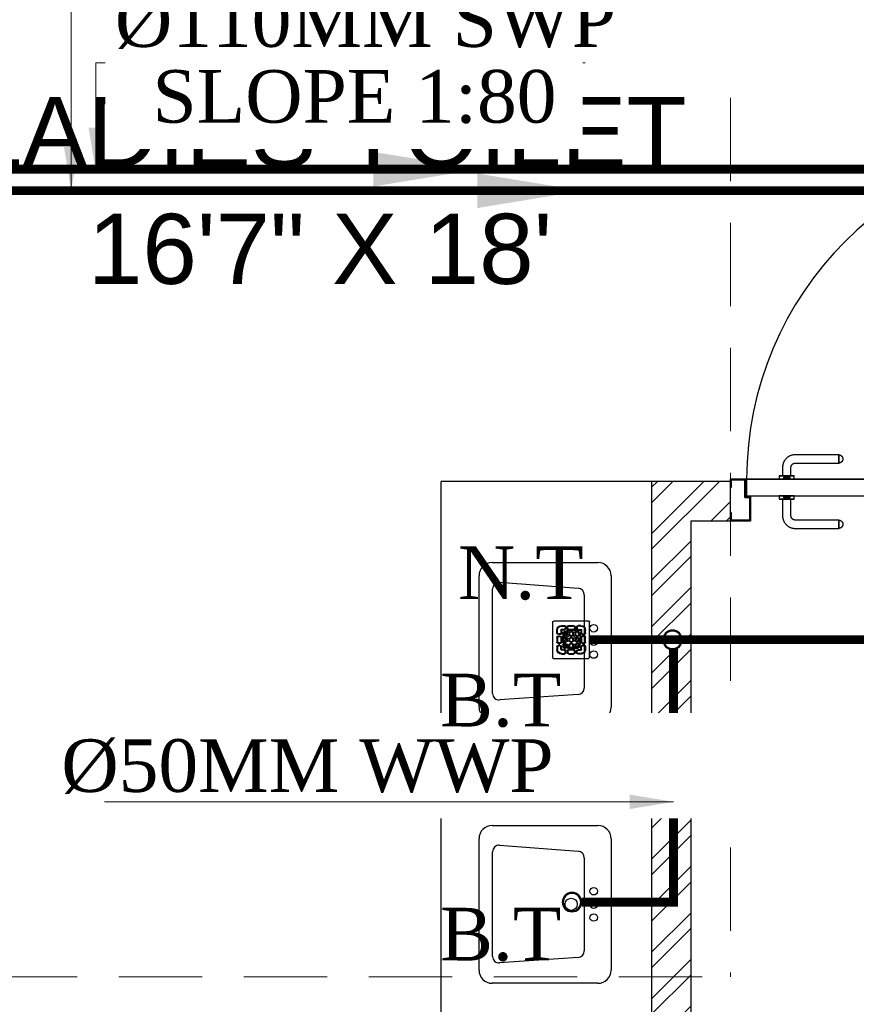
# Model space of a CAD drawing. Header units: inches. Extents: x 113025 to 158499, y 12149 to 30915.
# Tile 114 of 167: x 123825 to 123920, y 29335 to 29447. Entities that reach past the tile are written whole.
import ezdxf

# ---------------------------------------------------------------- set-up
doc = ezdxf.new("R2010")
doc.units = ezdxf.units.IN
doc.header["$MEASUREMENT"] = 0
doc.linetypes.add('HIDDEN', pattern=[0.375, 0.25, -0.125])
doc.layers.add('PD_025_TEXT', color=61, linetype='Continuous')
doc.layers.add('PD_BASE', color=8, linetype='Continuous', transparency=0.5)
for name, color, linetype, lineweight in [('PD_COLUMN', 2, 'Continuous', 60), ('PD_DOOR', 42, 'Continuous', 25), ('PD_HATCH', 45, 'Continuous', 9), ('PP- 50DIA Soil Waste Sewer pipe', 54, 'Continuous', 25), ('PP- 75DIA Soil Waste Sewer pipe', 90, 'Continuous', 9), ('PP-Soil Pipe', 1, 'Continuous', 25), ('PP-SPRINKLER PIPE', 1, 'Continuous', 0), ('PP-TEXT', 7, 'Continuous', 40), ('PP-WWP', 3, 'Continuous', 25)]:
    doc.layers.add(name, color=color, linetype=linetype, lineweight=lineweight)
doc.styles.add('Arial', font='GOTHIC.TTF')
doc.styles.get("Standard").update_dxf_attribs({"font": 'arial.ttf', "height": 6})
doc.styles.add('style1', font='arial.ttf', dxfattribs={"height": 500})
doc.styles.add('TIMES NEW ROMAN', font='times.ttf')
doc.dimstyles.new('ISO-10', dxfattribs={"dimtxt": 6, "dimasz": 0.5, "dimexe": 1.25, "dimexo": 0.625, "dimtad": 1, "dimtoh": 1, "dimdec": 1, "dimlunit": 4, "dimtxsty": 'Standard', "dimblk": 'ARCHTICK', "dimcen": 2.5, "dimclrt": 3, "dimadec": 0, "dimazin": 0, "dimtfac": 1, "dimtdec": 1, "dimtmove": 1, "dimatfit": 3, "dimfxl": 1, "dimarcsym": 0})
doc.dimstyles.new('PP-DIM', dxfattribs={"dimtxt": 4, "dimasz": 1, "dimexe": 1, "dimexo": 1, "dimgap": 0.09, "dimtad": 0, "dimdec": 0, "dimzin": 0, "dimdsep": 46, "dimlunit": 4, "dimtxsty": 'TIMES NEW ROMAN', "dimblk": 'ARCHTICK', "dimcen": 0.09, "dimdle": 1, "dimclrd": 256, "dimclre": 256, "dimclrt": 256, "dimadec": 0, "dimazin": 0, "dimtfac": 1, "dimtdec": 4, "dimtofl": 0, "dimtmove": 1, "dimatfit": 3, "dimfxl": 1, "dimtolj": 1, "dimtzin": 0, "dimlwd": -1, "dimlwe": -1, "dimarcsym": 0})

# ---------------------------------------------------------------- blocks, each defined once
blk = doc.blocks.new('columns2')
at = {"layer": 'PD_HATCH', "linetype": 'HIDDEN', "ltscale": 38}
for p in [(738, 48), (568.5, -95)]:
    blk.add_line(p, (738, -95), dxfattribs=at)
blk = doc.blocks.new('LV')
at = {"color": 251}
for p, q in [((-254, 510.1), (254, 510.1)), ((-304.8, 50.8), (-304.8, 459.3)), ((-201, 458), (203.1, 458)), ((304.8, 459.3), (304.8, 50.8)), ((-205.3, 127), (-226.3, 430.8)), ((228.4, 430.6), (205.5, 126.8)), ((180.2, 103.5), (-180, 103.5)), ((254, 0), (-254, 0))]:
    blk.add_line(p, q, dxfattribs=at)
for centre, radius in [((0.4, 154.3), 23.6), ((-50.8, 67.2), 14.4), ((0, 67.2), 15.3), ((50.8, 67.2), 14.4)]:
    blk.add_circle(centre, radius, dxfattribs=at)
for centre, radius, start, end in [((-254, 459.3), 50.8, 90, 180), ((254, 459.3), 50.8, 0, 90), ((-201, 432.6), 25.4, 90, 184.2016), ((203.1, 432.6), 25.4, 355.4179, 90), ((-180, 128.9), 25.4, 184.2016, 270), ((180.2, 128.9), 25.4, 270, 355.4179), ((-254, 50.8), 50.8, 180, 270), ((254, 50.8), 50.8, 270, 0)]:
    blk.add_arc(centre, radius, start, end, dxfattribs=at)
blk = doc.blocks.new('door 1')
at = {"layer": 'PD_DOOR', "color": 251}
for p, q in [((160472.9, 15356.5), (160472.9, 15360.1)), ((160472.9, 15360.1), (160472.9, 15356.5)), ((160602.9, 15360.1), (160472.9, 15360.1)), ((160472.9, 15360.1), (160472.9, 15359.7)), ((160472.9, 15335.1), (160472.9, 15360.1)), ((160472.9, 15359.7), (160472.9, 15335.6)), ((159755.9, 15337.6), (159695.9, 15337.6)), ((159695.9, 15337.6), (159695.9, 15312.6)), ((159695.9, 15312.6), (159695.9, 15337.6)), ((159695.9, 15337.6), (159755.9, 15337.6)), ((159695.9, 15212.6), (159695.9, 15337.6)), ((159697.9, 15312.6), (159697.9, 15335.6)), ((159697.9, 15335.6), (159753.9, 15335.6)), ((159753.9, 15335.6), (159697.9, 15335.6)), ((159697.9, 15335.6), (159697.9, 15312.6)), ((159753.9, 15335.6), (159753.9, 15267.6)), ((159753.9, 15267.6), (159753.9, 15335.6)), ((159755.9, 15265.6), (159755.9, 15337.6)), ((159755.9, 15337.6), (159755.9, 15265.6)), ((160472.9, 15335.1), (160472.9, 15338.8)), ((160472.9, 15338.8), (160472.9, 15335.1)), ((160472.9, 15335.6), (160472.9, 15335.1)), ((160472.9, 15335.1), (160602.9, 15335.1)), ((160795.9, 15337.6), (160735.9, 15337.6)), ((160735.9, 15337.6), (160735.9, 15265.6)), ((160735.9, 15265.6), (160735.9, 15337.6)), ((160735.9, 15337.6), (160795.9, 15337.6)), ((160737.9, 15267.6), (160737.9, 15335.6)), ((160737.9, 15335.6), (160793.9, 15335.6)), ((160793.9, 15335.6), (160737.9, 15335.6)), ((160737.9, 15335.6), (160737.9, 15267.6)), ((160793.9, 15335.6), (160793.9, 15312.6)), ((160793.9, 15312.6), (160793.9, 15335.6)), ((160795.9, 15312.6), (160795.9, 15337.6)), ((160795.9, 15337.6), (160795.9, 15312.6)), ((160795.9, 15337.6), (160795.9, 15212.6)), ((159695.9, 15312.6), (159697.9, 15312.6)), ((159697.9, 15312.6), (159695.9, 15312.6)), ((160615.4, 15322.6), (160615.4, 15272.6)), ((160640.4, 15272.6), (160640.4, 15322.6)), ((160793.9, 15312.6), (160795.9, 15312.6)), ((160795.9, 15312.6), (160793.9, 15312.6)), ((159753.9, 15267.6), (159738.9, 15267.6)), ((159738.9, 15267.6), (159738.9, 15214.6)), ((159738.9, 15214.6), (159738.9, 15267.6)), ((159738.9, 15267.6), (159753.9, 15267.6)), ((160605.4, 15272.6), (160605.4, 15262.6)), ((160622.1, 15272.6), (160605.4, 15272.6)), ((160605.4, 15272.6), (160622.1, 15272.6)), ((160640.4, 15272.6), (160615.4, 15272.6)), ((160615.4, 15272.6), (160621.7, 15272.6)), ((160617.9, 15267.6), (160617.9, 15262.6)), ((160637.9, 15267.6), (160617.9, 15267.6)), ((160617.9, 15267.6), (160637.9, 15267.6)), ((160621.7, 15272.6), (160624.7, 15272.6)), ((160624.7, 15272.6), (160627.9, 15272.6)), ((160627.9, 15272.6), (160631.2, 15272.6)), ((160627.9, 15272.6), (160650.4, 15272.6)), ((160631.2, 15272.6), (160634.2, 15272.6)), ((160650.4, 15272.6), (160633.8, 15272.6)), ((160634.2, 15272.6), (160640.4, 15272.6)), ((160637.9, 15262.6), (160637.9, 15267.6)), ((160650.4, 15262.6), (160650.4, 15272.6)), ((160752.9, 15267.6), (160737.9, 15267.6)), ((160737.9, 15267.6), (160752.9, 15267.6)), ((160752.9, 15214.6), (160752.9, 15267.6)), ((160752.9, 15267.6), (160752.9, 15214.6)), ((159740.9, 15212.6), (159740.9, 15265.6)), ((159740.9, 15265.6), (159755.9, 15265.6)), ((159755.9, 15265.6), (159740.9, 15265.6)), ((159740.9, 15265.6), (159740.9, 15212.6)), ((160747.9, 15262.6), (159743.9, 15262.6)), ((159743.9, 15262.6), (159743.9, 15212.6)), ((160747.9, 15262.6), (159743.9, 15262.6)), ((159743.9, 15262.6), (159743.9, 15212.6)), ((160650.4, 15262.6), (160605.4, 15262.6)), ((160605.4, 15262.6), (160650.4, 15262.6)), ((160637.9, 15262.6), (160617.9, 15262.6)), ((160617.9, 15262.6), (160637.9, 15262.6)), ((160735.9, 15265.6), (160750.9, 15265.6)), ((160750.9, 15265.6), (160735.9, 15265.6)), ((160747.9, 15212.6), (160747.9, 15262.6)), ((160747.9, 15262.6), (160747.9, 15212.6)), ((160750.9, 15265.6), (160750.9, 15212.6)), ((160750.9, 15212.6), (160750.9, 15265.6)), ((159697.9, 15237.6), (159695.9, 15237.6)), ((159695.9, 15237.6), (159695.9, 15212.6)), ((159695.9, 15212.6), (159695.9, 15237.6)), ((159695.9, 15237.6), (159697.9, 15237.6)), ((159695.9, 15212.6), (159740.9, 15212.6)), ((159740.9, 15212.6), (159695.9, 15212.6)), ((159695.9, 15212.6), (159743.9, 15212.6)), ((159743.9, 15212.6), (159695.9, 15212.6)), ((159697.9, 15214.6), (159697.9, 15237.6)), ((159697.9, 15237.6), (159697.9, 15214.6)), ((159738.9, 15214.6), (159697.9, 15214.6)), ((159697.9, 15214.6), (159738.9, 15214.6)), ((159793.9, 15212.6), (159743.9, 15212.6)), ((159743.9, 15212.6), (159743.9, 14208.6)), ((159743.9, 15212.6), (160747.9, 15212.6)), ((159743.9, 15212.6), (159793.9, 15212.6)), ((159743.9, 15212.6), (159793.9, 15212.6)), ((159793.9, 15212.6), (159743.9, 15212.6)), ((159793.9, 14208.6), (159793.9, 15212.6)), ((159793.9, 15212.6), (160747.9, 15212.6)), ((159793.9, 15212.6), (160747.9, 15212.6)), ((160747.9, 15212.6), (159793.9, 15212.6)), ((160605.4, 15212.6), (160605.4, 15202.6)), ((160605.4, 15212.6), (160650.4, 15212.6)), ((160639.2, 15212.6), (160605.4, 15212.6)), ((160617.9, 15212.6), (160617.9, 15207.6)), ((160617.9, 15212.6), (160637.9, 15212.6)), ((160618.3, 15212.6), (160617.9, 15212.6)), ((160637.9, 15212.6), (160618.3, 15212.6)), ((160637.9, 15207.6), (160637.9, 15212.6)), ((160650.4, 15212.6), (160639.2, 15212.6)), ((160650.4, 15202.6), (160650.4, 15212.6)), ((160747.9, 15212.6), (160795.9, 15212.6)), ((160795.9, 15212.6), (160747.9, 15212.6)), ((160750.9, 15212.6), (160795.9, 15212.6)), ((160795.9, 15212.6), (160750.9, 15212.6)), ((160793.9, 15214.6), (160752.9, 15214.6)), ((160752.9, 15214.6), (160793.9, 15214.6)), ((160795.9, 15237.6), (160793.9, 15237.6)), ((160793.9, 15237.6), (160793.9, 15214.6)), ((160793.9, 15214.6), (160793.9, 15237.6)), ((160793.9, 15237.6), (160795.9, 15237.6)), ((160795.9, 15212.6), (160795.9, 15237.6)), ((160795.9, 15237.6), (160795.9, 15212.6)), ((160605.4, 15202.6), (160650.4, 15202.6)), ((160650.4, 15202.6), (160605.4, 15202.6)), ((160615.4, 15202.6), (160615.4, 15177.6)), ((160615.4, 15202.6), (160640.4, 15202.6)), ((160640.4, 15202.6), (160615.4, 15202.6)), ((160617.9, 15207.6), (160637.9, 15207.6)), ((160637.9, 15207.6), (160617.9, 15207.6)), ((160640.4, 15177.6), (160640.4, 15202.6)), ((160472.9, 15165.1), (160472.9, 15161.5)), ((160472.9, 15161.5), (160472.9, 15165.1)), ((160602.9, 15165.1), (160472.9, 15165.1)), ((160472.9, 15165.1), (160472.9, 15164.7)), ((160472.9, 15140.1), (160472.9, 15165.1)), ((160472.9, 15164.7), (160472.9, 15140.6)), ((160472.9, 15143.8), (160472.9, 15140.1)), ((160472.9, 15140.1), (160472.9, 15143.8)), ((160472.9, 15140.6), (160472.9, 15140.1)), ((160472.9, 15140.1), (160602.9, 15140.1)), ((159743.9, 14208.6), (159793.9, 14208.6))]:
    blk.add_line(p, q, dxfattribs=at)
at = {"layer": 'PD_DOOR', "color": 251, "flags": 128}
for points in [[(160460.4, 15347.6), (160460.5, 15348.1), (160460.5, 15348.6), (160460.5, 15349.1), (160460.6, 15349.6), (160460.7, 15350.1), (160460.8, 15350.6), (160460.9, 15351.1), (160461.1, 15351.6), (160461.2, 15352), (160461.4, 15352.5), (160461.6, 15353), (160461.9, 15353.4), (160462.1, 15353.9), (160462.4, 15354.3), (160462.6, 15354.7), (160462.9, 15355.1), (160463.2, 15355.5), (160463.5, 15355.9), (160463.9, 15356.3), (160464.2, 15356.6), (160464.6, 15357), (160465, 15357.3), (160465.4, 15357.6), (160465.8, 15357.9), (160466.2, 15358.2), (160466.6, 15358.4), (160467, 15358.7), (160467.5, 15358.9), (160467.9, 15359.1), (160468.4, 15359.3), (160468.9, 15359.5), (160469.4, 15359.6), (160469.8, 15359.8), (160470.3, 15359.9), (160470.8, 15360), (160471.3, 15360), (160471.8, 15360.1), (160472.3, 15360.1), (160472.8, 15360.1), (160472.9, 15360.1)], [(160640.4, 15322.6), (160640.4, 15324.1), (160640.3, 15325.6), (160640.2, 15327.1), (160640, 15328.6), (160639.7, 15330.1), (160639.4, 15331.6), (160639, 15333), (160638.5, 15334.4), (160638, 15335.9), (160637.5, 15337.2), (160636.9, 15338.6), (160636.2, 15340), (160635.5, 15341.3), (160634.7, 15342.6), (160633.9, 15343.8), (160633, 15345), (160632.1, 15346.2), (160631.1, 15347.4), (160630.1, 15348.5), (160629.1, 15349.5), (160628, 15350.6), (160626.8, 15351.5), (160625.7, 15352.5), (160624.4, 15353.4), (160623.2, 15354.2), (160621.9, 15355), (160620.6, 15355.7), (160619.3, 15356.4), (160617.9, 15357), (160616.5, 15357.6), (160615.1, 15358.1), (160613.7, 15358.6), (160612.2, 15359), (160610.8, 15359.3), (160609.3, 15359.6), (160607.8, 15359.8), (160606.3, 15360), (160604.8, 15360.1), (160603.3, 15360.1), (160602.9, 15360.1)], [(160472.9, 15335.1), (160472.4, 15335.2), (160471.9, 15335.2), (160471.4, 15335.2), (160470.9, 15335.3), (160470.5, 15335.4), (160470, 15335.5), (160469.5, 15335.6), (160469, 15335.8), (160468.5, 15335.9), (160468.1, 15336.1), (160467.6, 15336.3), (160467.2, 15336.6), (160466.7, 15336.8), (160466.3, 15337.1), (160465.9, 15337.3), (160465.5, 15337.6), (160465.1, 15337.9), (160464.7, 15338.2), (160464.3, 15338.6), (160464, 15338.9), (160463.6, 15339.3), (160463.3, 15339.7), (160463, 15340.1), (160462.7, 15340.5), (160462.4, 15340.9), (160462.2, 15341.3), (160461.9, 15341.8), (160461.7, 15342.2), (160461.5, 15342.7), (160461.3, 15343.1), (160461.1, 15343.6), (160461, 15344.1), (160460.8, 15344.5), (160460.7, 15345), (160460.6, 15345.5), (160460.5, 15346), (160460.5, 15346.5), (160460.5, 15347), (160460.4, 15347.5), (160460.4, 15347.6)], [(160602.9, 15335.1), (160603.4, 15335.1), (160603.9, 15335.1), (160604.4, 15335.1), (160604.9, 15335), (160605.4, 15334.9), (160605.9, 15334.8), (160606.4, 15334.7), (160606.9, 15334.5), (160607.3, 15334.3), (160607.8, 15334.2), (160608.3, 15334), (160608.7, 15333.7), (160609.2, 15333.5), (160609.6, 15333.2), (160610, 15333), (160610.4, 15332.7), (160610.8, 15332.4), (160611.2, 15332), (160611.6, 15331.7), (160611.9, 15331.4), (160612.2, 15331), (160612.6, 15330.6), (160612.9, 15330.2), (160613.2, 15329.8), (160613.5, 15329.4), (160613.7, 15329), (160614, 15328.5), (160614.2, 15328.1), (160614.4, 15327.6), (160614.6, 15327.2), (160614.8, 15326.7), (160614.9, 15326.2), (160615.1, 15325.7), (160615.2, 15325.3), (160615.3, 15324.8), (160615.3, 15324.3), (160615.4, 15323.8), (160615.4, 15323.3), (160615.4, 15322.8), (160615.4, 15322.6)], [(160460.4, 15152.6), (160460.5, 15153.1), (160460.5, 15153.6), (160460.5, 15154.1), (160460.6, 15154.6), (160460.7, 15155.1), (160460.8, 15155.6), (160460.9, 15156.1), (160461.1, 15156.6), (160461.2, 15157), (160461.4, 15157.5), (160461.6, 15158), (160461.9, 15158.4), (160462.1, 15158.9), (160462.4, 15159.3), (160462.6, 15159.7), (160462.9, 15160.1), (160463.2, 15160.5), (160463.5, 15160.9), (160463.9, 15161.3), (160464.2, 15161.6), (160464.6, 15162), (160465, 15162.3), (160465.4, 15162.6), (160465.8, 15162.9), (160466.2, 15163.2), (160466.6, 15163.4), (160467, 15163.7), (160467.5, 15163.9), (160467.9, 15164.1), (160468.4, 15164.3), (160468.9, 15164.5), (160469.4, 15164.6), (160469.8, 15164.8), (160470.3, 15164.9), (160470.8, 15165), (160471.3, 15165), (160471.8, 15165.1), (160472.3, 15165.1), (160472.8, 15165.1), (160472.9, 15165.1)], [(160472.9, 15140.1), (160472.4, 15140.2), (160471.9, 15140.2), (160471.4, 15140.2), (160470.9, 15140.3), (160470.5, 15140.4), (160470, 15140.5), (160469.5, 15140.6), (160469, 15140.8), (160468.5, 15140.9), (160468.1, 15141.1), (160467.6, 15141.3), (160467.2, 15141.6), (160466.7, 15141.8), (160466.3, 15142.1), (160465.9, 15142.3), (160465.5, 15142.6), (160465.1, 15142.9), (160464.7, 15143.2), (160464.3, 15143.6), (160464, 15143.9), (160463.6, 15144.3), (160463.3, 15144.7), (160463, 15145.1), (160462.7, 15145.5), (160462.4, 15145.9), (160462.2, 15146.3), (160461.9, 15146.8), (160461.7, 15147.2), (160461.5, 15147.7), (160461.3, 15148.1), (160461.1, 15148.6), (160461, 15149.1), (160460.8, 15149.5), (160460.7, 15150), (160460.6, 15150.5), (160460.5, 15151), (160460.5, 15151.5), (160460.5, 15152), (160460.4, 15152.5), (160460.4, 15152.6)], [(160602.9, 15140.1), (160604.4, 15140.2), (160605.9, 15140.3), (160607.4, 15140.4), (160608.9, 15140.6), (160610.4, 15140.9), (160611.9, 15141.2), (160613.3, 15141.6), (160614.7, 15142), (160616.2, 15142.5), (160617.5, 15143.1), (160618.9, 15143.7), (160620.3, 15144.4), (160621.6, 15145.1), (160622.9, 15145.9), (160624.1, 15146.7), (160625.3, 15147.6), (160626.5, 15148.5), (160627.7, 15149.5), (160628.8, 15150.5), (160629.8, 15151.5), (160630.9, 15152.6), (160631.8, 15153.8), (160632.8, 15154.9), (160633.7, 15156.1), (160634.5, 15157.4), (160635.3, 15158.7), (160636, 15160), (160636.7, 15161.3), (160637.3, 15162.7), (160637.9, 15164.1), (160638.4, 15165.5), (160638.9, 15166.9), (160639.3, 15168.3), (160639.6, 15169.8), (160639.9, 15171.3), (160640.1, 15172.8), (160640.3, 15174.2), (160640.4, 15175.7), (160640.4, 15177.2), (160640.4, 15177.6)], [(160615.4, 15177.6), (160615.4, 15177.1), (160615.4, 15176.6), (160615.4, 15176.1), (160615.3, 15175.7), (160615.2, 15175.2), (160615.1, 15174.7), (160615, 15174.2), (160614.8, 15173.7), (160614.6, 15173.2), (160614.5, 15172.8), (160614.3, 15172.3), (160614, 15171.9), (160613.8, 15171.4), (160613.5, 15171), (160613.3, 15170.6), (160613, 15170.2), (160612.7, 15169.8), (160612.3, 15169.4), (160612, 15169), (160611.7, 15168.7), (160611.3, 15168.3), (160610.9, 15168), (160610.5, 15167.7), (160610.1, 15167.4), (160609.7, 15167.1), (160609.3, 15166.9), (160608.8, 15166.6), (160608.4, 15166.4), (160607.9, 15166.2), (160607.5, 15166), (160607, 15165.8), (160606.5, 15165.7), (160606, 15165.5), (160605.6, 15165.4), (160605.1, 15165.3), (160604.6, 15165.3), (160604.1, 15165.2), (160603.6, 15165.2), (160603.1, 15165.1), (160602.9, 15165.1)]]:
    blk.add_lwpolyline(points, dxfattribs=at)
at = {"layer": 'PD_DOOR', "color": 251}
blk.add_arc((159743.9, 15212.6), 1004, 270, 0, dxfattribs=at)
blk = doc.blocks.new('DOOR1')
at = {"color": 251, "xscale": 0.03818181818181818, "yscale": 0.03818181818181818, "zscale": 0.03818181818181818, "rotation": 90}
blk.add_blockref('door 1', (-2370.94, -8406.75), dxfattribs=at)
blk = doc.blocks.new('FIRST FLOOR AR PLAN')
at = {"layer": 'PD_BASE'}
h = blk.add_hatch(dxfattribs=at)
h.set_pattern_fill('ANSI32', color=256, scale=10)
h.set_pattern_definition([(45, (123733.2206, 21360.1165), (-2.65165, 2.65165), []), (45, (123734.9884, 21360.1165), (-2.65165, 2.65165), [])])
h.paths.add_polyline_path([(123743.99, 21362.2), (123700.74, 21362.2), (123700.74, 21357.7), (123743.99, 21357.7)])
h.paths.add_polyline_path([(123658.74, 21362.2), (123615.49, 21362.2), (123615.49, 21357.7), (123658.74, 21357.7)], flags=17)
h.paths.add_polyline_path([(123743.99, 21279), (123743.99, 21274.5), (123905.99, 21274.5), (123905.99, 21279), (123752.99, 21279), (123752.99, 21368.5), (123812.99, 21368.5), (123812.99, 21344.5), (123817.49, 21344.5), (123817.49, 21368.5), (123896.99, 21368.5), (123896.99, 21340.5), (123901.49, 21340.5), (123901.49, 21499.5), (123905.99, 21499.5), (123905.99, 21504), (123896.99, 21504), (123896.99, 21377.5), (123752.99, 21377.5), (123752.99, 21593.5), (123743.99, 21593.5)])
h.paths.add_polyline_path([(123688.49, 21269.56), (123692.99, 21269.56), (123692.99, 21274.5), (123701.99, 21274.5), (123701.99, 21279), (123615.49, 21279), (123615.49, 21434.5), (123538.49, 21434.5), (123538.49, 21430), (123610.99, 21430), (123610.99, 21279), (123554.99, 21279), (123554.99, 21274.5), (123688.49, 21274.5)])
at = {"layer": 'PD_BASE', "ltscale": 12}
for p in [(123872.99, 21377.5), (123896.99, 21504)]:
    blk.add_line(p, (123872.99, 21504), dxfattribs=at)
at = {"layer": 'PD_BASE', "lineweight": 30}
blk.add_lwpolyline([(123905.99, 21279), (123752.99, 21279), (123752.99, 21368.5), (123812.99, 21368.5), (123812.99, 21344.5), (123817.49, 21344.5), (123817.49, 21368.5), (123896.99, 21368.5), (123896.99, 21340.5), (123901.49, 21340.5), (123901.49, 21499.5), (123905.99, 21499.5), (123905.99, 21504), (123896.99, 21504), (123896.99, 21377.5), (123752.99, 21377.5), (123752.99, 21593.5), (123743.99, 21593.5), (123743.99, 21279), (123743.99, 21279)], dxfattribs=at)
at = {"layer": 'PD_BASE', "ltscale": 25, "rotation": 90.00000000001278}
blk.add_blockref('DOOR1', (121638.72, 24456.06), dxfattribs=at)
at = {"layer": 'PD_BASE', "ltscale": 12, "xscale": 0.0295236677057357, "yscale": 0.0295236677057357, "zscale": 0.0295236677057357, "rotation": 90}
for p in [(123892.37, 21485.75), (123892.37, 21455.75)]:
    blk.add_blockref('LV', p, dxfattribs=at)
at = {"layer": 'PD_COLUMN'}
blk.add_blockref('columns2', (123167.99, 21542.5), dxfattribs=at)
at = {"layer": 'PD_BASE', "insert": (123911.97, 21343.2), "char_height": 8, "width": 128.4952, "attachment_point": 1, "rotation": 90, "style": 'style1'}
blk.add_mtext('\\pi39.404;7\'4" WIDE\\P\\pi38.269;PASSAGE', dxfattribs=at)
at = {"layer": 'PD_BASE', "insert": (123794.07, 21547.87), "char_height": 8, "width": 128.4952, "attachment_point": 1, "style": 'style1'}
blk.add_mtext('\\pi21.817; LADIES TOILET\\P\\pi38.63;16\'7" X 18\'', dxfattribs=at)
at = {"layer": 'PD_BASE', "insert": (123907.08, 21454.46), "char_height": 6, "width": 137.3386, "attachment_point": 1}
blk.add_mtext('\\pi51.834;+10" LVL', dxfattribs=at)
blk = doc.blocks.new('BT-PP')
for radius in [37.5, 33.8]:
    blk.add_circle((0, 0), radius)
blk = doc.blocks.new('PP-GRATING')
at = {"linetype": 'Continuous'}
for p, q in [((-53.1, -49.4), (-53.1, 49.4)), ((-49.7, 52.9), (49.7, 52.9)), ((-27.6, 40.7), (-27.6, 38.6)), ((-19.6, 40.7), (-27.6, 40.7)), ((-19.6, 38.6), (-27.6, 38.6)), ((-27.6, 29.6), (-27.6, 27.5)), ((-27.6, 29.6), (-19.6, 29.6)), ((-19.6, 38.6), (-19.6, 40.7)), ((-19.6, 27.5), (-19.6, 29.6)), ((-17.3, 31.8), (-17.3, 36.4)), ((-15.3, 36.4), (-17.3, 36.4)), ((-17.3, 31.8), (-15.3, 31.8)), ((-15.3, 31.8), (-15.3, 36.4)), ((-11.4, 36.4), (-11.4, 31.8)), ((-9.4, 36.4), (-11.4, 36.4)), ((-11.4, 31.8), (-9.4, 31.8)), ((-9.4, 36.4), (-9.4, 31.8)), ((-7.1, 38.6), (-7.1, 40.7)), ((-7.1, 40.7), (6.5, 40.7)), ((-7.1, 38.6), (6.5, 38.6)), ((-7.1, 29.6), (6.5, 29.6)), ((-7.1, 29.6), (-7.1, 27.5)), ((6.5, 40.7), (6.5, 38.6)), ((6.5, 29.6), (6.5, 27.5)), ((8.8, 31.8), (8.8, 36.4)), ((10.9, 36.4), (8.8, 36.4)), ((8.8, 31.8), (10.9, 31.8)), ((10.9, 31.8), (10.9, 36.4)), ((14.7, 31.8), (14.7, 36.4)), ((14.7, 36.4), (16.8, 36.4)), ((16.8, 31.8), (14.7, 31.8)), ((16.8, 31.8), (16.8, 36.4)), ((19, 40.7), (27, 40.7)), ((19, 38.6), (19, 40.7)), ((19, 38.6), (27, 38.6)), ((27, 29.6), (19, 29.6)), ((19, 27.5), (19, 29.6)), ((27, 40.7), (27, 38.6)), ((27, 29.6), (27, 27.5)), ((52.6, 50), (52.6, -48.9)), ((-38.9, 27.3), (-41, 27.3)), ((-41, 27.3), (-41, 19.3)), ((-38.9, 19.3), (-41, 19.3)), ((-41, 6.8), (-41, -6.8)), ((-38.9, 6.8), (-41, 6.8)), ((-38.9, 27.3), (-38.9, 19.3)), ((-38.9, 6.8), (-38.9, -6.8)), ((-36.7, 17), (-32.1, 17)), ((-36.7, 17), (-36.7, 15)), ((-36.7, 15), (-32.1, 15)), ((-32.1, 11.1), (-36.7, 11.1)), ((-36.7, 11.1), (-36.7, 9.1)), ((-32.1, 9.1), (-36.7, 9.1)), ((-32.1, 9.1), (-32.1, 11.1)), ((-29.8, 19.3), (-29.8, 27.3)), ((-27.8, 27.3), (-29.8, 27.3)), ((-29.8, 19.3), (-27.8, 19.3)), ((-29.8, -6.8), (-29.8, 6.8)), ((-29.8, 6.8), (-27.8, 6.8)), ((-27.8, 19.3), (-27.8, 27.3)), ((-27.8, -6.8), (-27.8, 6.8)), ((-27.6, 27.5), (-19.6, 27.5)), ((-23.9, 14.8), (-23.9, 19.3)), ((-21.9, 19.3), (-23.9, 19.3)), ((-21.9, 14.8), (-23.9, 14.8)), ((-23.9, -2.3), (-23.9, 2.3)), ((-21.9, 2.3), (-23.9, 2.3)), ((-21.9, 14.8), (-21.9, 19.3)), ((-21.9, -2.3), (-21.9, 2.3)), ((-19.6, 23.6), (-15.1, 23.6)), ((-19.6, 21.6), (-19.6, 23.6)), ((-19.6, 21.6), (-15.1, 21.6)), ((-15.1, 12.5), (-19.6, 12.5)), ((-19.6, 12.5), (-19.6, 10.5)), ((-15.1, 10.5), (-19.6, 10.5)), ((-19.6, 6.6), (-15.1, 6.6)), ((-19.6, 4.5), (-19.6, 6.6)), ((-19.6, 4.5), (-15.1, 4.5)), ((-15.1, 23.6), (-15.1, 21.6)), ((-15.1, 12.5), (-15.1, 10.5)), ((-15.1, 6.6), (-15.1, 4.5)), ((-12.8, 19.3), (-12.8, 14.8)), ((-10.7, 19.3), (-12.8, 19.3)), ((-12.8, 14.8), (-10.7, 14.8)), ((-12.8, 2.3), (-12.8, -2.3)), ((-10.7, 2.3), (-12.8, 2.3)), ((-10.7, 19.3), (-10.7, 14.8)), ((-10.7, 2.3), (-10.7, -2.3)), ((-7.1, 27.5), (6.5, 27.5)), ((-6.9, 14.8), (-6.9, 19.3)), ((-4.8, 19.3), (-6.9, 19.3)), ((-4.8, 14.8), (-6.9, 14.8)), ((-6.9, -2.3), (-6.9, 2.3)), ((-4.8, 2.3), (-6.9, 2.3)), ((-4.8, 14.8), (-4.8, 19.3)), ((-4.8, -2.3), (-4.8, 2.3)), ((-2.6, 23.6), (2, 23.6)), ((-2.6, 21.6), (-2.6, 23.6)), ((-2.6, 21.6), (2, 21.6)), ((2, 12.5), (-2.6, 12.5)), ((-2.6, 12.5), (-2.6, 10.5)), ((2, 10.5), (-2.6, 10.5)), ((-2.6, 6.6), (2, 6.6)), ((-2.6, 4.5), (-2.6, 6.6)), ((-2.6, 4.5), (2, 4.5)), ((2, 23.6), (2, 21.6)), ((2, 12.5), (2, 10.5)), ((2, 6.6), (2, 4.5)), ((4.3, 19.3), (4.3, 14.8)), ((6.3, 19.3), (4.3, 19.3)), ((4.3, 14.8), (6.3, 14.8)), ((4.3, 2.3), (4.3, -2.3)), ((6.3, 2.3), (4.3, 2.3)), ((6.3, 19.3), (6.3, 14.8)), ((6.3, 2.3), (6.3, -2.3)), ((10.2, 14.8), (10.2, 19.3)), ((12.2, 19.3), (10.2, 19.3)), ((12.2, 14.8), (10.2, 14.8)), ((10.2, -2.3), (10.2, 2.3)), ((12.2, 2.3), (10.2, 2.3)), ((12.2, 14.8), (12.2, 19.3)), ((12.2, -2.3), (12.2, 2.3)), ((14.5, 23.6), (19, 23.6)), ((14.5, 21.6), (14.5, 23.6)), ((14.5, 21.6), (19, 21.6)), ((19, 12.5), (14.5, 12.5)), ((14.5, 12.5), (14.5, 10.5)), ((19, 10.5), (14.5, 10.5)), ((14.5, 6.6), (19, 6.6)), ((14.5, 4.5), (14.5, 6.6)), ((14.5, 4.5), (19, 4.5)), ((27, 27.5), (19, 27.5)), ((19, 23.6), (19, 21.6)), ((19, 12.5), (19, 10.5)), ((19, 6.6), (19, 4.5)), ((21.3, 19.3), (21.3, 14.8)), ((23.4, 19.3), (21.3, 19.3)), ((21.3, 14.8), (23.4, 14.8)), ((21.3, 2.3), (21.3, -2.3)), ((23.4, 2.3), (21.3, 2.3)), ((23.4, 19.3), (23.4, 14.8)), ((23.4, 2.3), (23.4, -2.3)), ((27.2, 19.3), (27.2, 27.3)), ((27.2, 27.3), (29.3, 27.3)), ((29.3, 19.3), (27.2, 19.3)), ((27.2, -6.8), (27.2, 6.8)), ((29.3, 6.8), (27.2, 6.8)), ((29.3, 19.3), (29.3, 27.3)), ((29.3, -6.8), (29.3, 6.8)), ((36.1, 17), (31.5, 17)), ((36.1, 15), (31.5, 15)), ((31.5, 11.1), (36.1, 11.1)), ((31.5, 9.1), (31.5, 11.1)), ((31.5, 9.1), (36.1, 9.1)), ((36.1, 17), (36.1, 15)), ((36.1, 11.1), (36.1, 9.1)), ((38.4, 27.3), (38.4, 19.3)), ((38.4, 27.3), (40.4, 27.3)), ((38.4, 19.3), (40.4, 19.3)), ((38.4, 6.8), (38.4, -6.8)), ((38.4, 6.8), (40.4, 6.8)), ((40.4, 27.3), (40.4, 19.3)), ((40.4, 6.8), (40.4, -6.8)), ((-41, -6.8), (-38.9, -6.8)), ((-41, -27.3), (-41, -19.3)), ((-38.9, -19.3), (-41, -19.3)), ((-38.9, -27.3), (-41, -27.3)), ((-38.9, -27.3), (-38.9, -19.3)), ((-36.7, -9.1), (-32.1, -9.1)), ((-36.7, -9.1), (-36.7, -11.1)), ((-36.7, -11.1), (-32.1, -11.1)), ((-36.7, -17), (-36.7, -15)), ((-36.7, -15), (-32.1, -15)), ((-36.7, -17), (-32.1, -17)), ((-32.1, -9.1), (-32.1, -11.1)), ((-29.8, -6.8), (-27.8, -6.8)), ((-29.8, -19.3), (-27.8, -19.3)), ((-29.8, -19.3), (-29.8, -27.3)), ((-27.8, -27.3), (-29.8, -27.3)), ((-27.8, -19.3), (-27.8, -27.3)), ((-27.6, -27.5), (-19.6, -27.5)), ((-27.6, -29.6), (-27.6, -27.5)), ((-21.9, -2.3), (-23.9, -2.3)), ((-23.9, -19.3), (-23.9, -14.8)), ((-21.9, -14.8), (-23.9, -14.8)), ((-21.9, -19.3), (-23.9, -19.3)), ((-21.9, -19.3), (-21.9, -14.8)), ((-15.1, -4.5), (-19.6, -4.5)), ((-19.6, -4.5), (-19.6, -6.6)), ((-15.1, -6.6), (-19.6, -6.6)), ((-19.6, -10.5), (-15.1, -10.5)), ((-19.6, -12.5), (-19.6, -10.5)), ((-19.6, -12.5), (-15.1, -12.5)), ((-15.1, -21.6), (-19.6, -21.6)), ((-19.6, -21.6), (-19.6, -23.6)), ((-15.1, -23.6), (-19.6, -23.6)), ((-19.6, -27.5), (-19.6, -29.6)), ((-15.1, -4.5), (-15.1, -6.6)), ((-15.1, -10.5), (-15.1, -12.5)), ((-15.1, -21.6), (-15.1, -23.6)), ((-12.8, -2.3), (-10.7, -2.3)), ((-12.8, -14.8), (-12.8, -19.3)), ((-10.7, -14.8), (-12.8, -14.8)), ((-12.8, -19.3), (-10.7, -19.3)), ((-10.7, -14.8), (-10.7, -19.3)), ((-7.1, -27.5), (6.5, -27.5)), ((-7.1, -29.6), (-7.1, -27.5)), ((-4.8, -2.3), (-6.9, -2.3)), ((-6.9, -19.3), (-6.9, -14.8)), ((-4.8, -14.8), (-6.9, -14.8)), ((-4.8, -19.3), (-6.9, -19.3)), ((-4.8, -19.3), (-4.8, -14.8)), ((2, -4.5), (-2.6, -4.5)), ((-2.6, -4.5), (-2.6, -6.6)), ((2, -6.6), (-2.6, -6.6)), ((-2.6, -10.5), (2, -10.5)), ((-2.6, -12.5), (-2.6, -10.5)), ((-2.6, -12.5), (2, -12.5)), ((2, -21.6), (-2.6, -21.6)), ((-2.6, -21.6), (-2.6, -23.6)), ((2, -23.6), (-2.6, -23.6)), ((2, -4.5), (2, -6.6)), ((2, -10.5), (2, -12.5)), ((2, -21.6), (2, -23.6)), ((4.3, -2.3), (6.3, -2.3)), ((4.3, -14.8), (4.3, -19.3)), ((6.3, -14.8), (4.3, -14.8)), ((4.3, -19.3), (6.3, -19.3)), ((6.3, -14.8), (6.3, -19.3)), ((6.5, -29.6), (6.5, -27.5)), ((12.2, -2.3), (10.2, -2.3)), ((10.2, -19.3), (10.2, -14.8)), ((12.2, -14.8), (10.2, -14.8)), ((12.2, -19.3), (10.2, -19.3)), ((12.2, -19.3), (12.2, -14.8)), ((19, -4.5), (14.5, -4.5)), ((14.5, -4.5), (14.5, -6.6)), ((19, -6.6), (14.5, -6.6)), ((14.5, -10.5), (19, -10.5)), ((14.5, -12.5), (14.5, -10.5)), ((14.5, -12.5), (19, -12.5)), ((19, -21.6), (14.5, -21.6)), ((14.5, -21.6), (14.5, -23.6)), ((19, -23.6), (14.5, -23.6)), ((19, -4.5), (19, -6.6)), ((19, -10.5), (19, -12.5)), ((19, -21.6), (19, -23.6)), ((27, -27.5), (19, -27.5)), ((19, -27.5), (19, -29.6)), ((21.3, -2.3), (23.4, -2.3)), ((21.3, -14.8), (21.3, -19.3)), ((23.4, -14.8), (21.3, -14.8)), ((21.3, -19.3), (23.4, -19.3)), ((23.4, -14.8), (23.4, -19.3)), ((27, -29.6), (27, -27.5)), ((29.3, -6.8), (27.2, -6.8)), ((27.2, -19.3), (27.2, -27.3)), ((29.3, -19.3), (27.2, -19.3)), ((27.2, -27.3), (29.3, -27.3)), ((29.3, -19.3), (29.3, -27.3)), ((36.1, -9.1), (31.5, -9.1)), ((31.5, -9.1), (31.5, -11.1)), ((36.1, -11.1), (31.5, -11.1)), ((36.1, -15), (31.5, -15)), ((36.1, -17), (31.5, -17)), ((36.1, -9.1), (36.1, -11.1)), ((36.1, -17), (36.1, -15)), ((40.4, -6.8), (38.4, -6.8)), ((38.4, -19.3), (40.4, -19.3)), ((38.4, -27.3), (38.4, -19.3)), ((38.4, -27.3), (40.4, -27.3)), ((40.4, -27.3), (40.4, -19.3)), ((49.2, -52.3), (-50.3, -52.3)), ((-27.6, -29.6), (-19.6, -29.6)), ((-27.6, -40.7), (-27.6, -38.6)), ((-19.6, -38.6), (-27.6, -38.6)), ((-19.6, -40.7), (-27.6, -40.7)), ((-19.6, -38.6), (-19.6, -40.7)), ((-17.3, -31.8), (-17.3, -36.4)), ((-17.3, -31.8), (-15.3, -31.8)), ((-15.3, -36.4), (-17.3, -36.4)), ((-15.3, -31.8), (-15.3, -36.4)), ((-11.4, -36.4), (-11.4, -31.8)), ((-11.4, -31.8), (-9.4, -31.8)), ((-9.4, -36.4), (-11.4, -36.4)), ((-9.4, -36.4), (-9.4, -31.8)), ((-7.1, -29.6), (6.5, -29.6)), ((6.5, -38.6), (-7.1, -38.6)), ((-7.1, -38.6), (-7.1, -40.7)), ((6.5, -40.7), (-7.1, -40.7)), ((6.5, -38.7), (6.5, -40.7)), ((8.8, -31.8), (8.8, -36.4)), ((8.8, -31.8), (10.9, -31.8)), ((8.8, -36.4), (10.9, -36.4)), ((10.9, -31.8), (10.9, -36.4)), ((14.7, -31.8), (14.7, -36.4)), ((16.8, -31.8), (14.7, -31.8)), ((14.7, -36.4), (16.8, -36.4)), ((16.8, -31.8), (16.8, -36.4)), ((27, -29.6), (19, -29.6)), ((19, -38.6), (19, -40.7)), ((19, -38.6), (27, -38.6)), ((19, -40.7), (27, -40.7)), ((27, -40.7), (27, -38.6))]:
    blk.add_line(p, q, dxfattribs=at)
for centre, radius, start, end in [((-49.7, 49.4), 3.41, 90, 180), ((-27.6, 27.3), 13.4, 90, 180), ((-27.6, 27.3), 11.4, 90, 180), ((-27.6, 27.3), 2.27, 90, 180), ((-19.6, 36.4), 4.32, 360, 90), ((-19.6, 36.4), 2.27, 360, 90), ((-19.6, 31.8), 4.32, 270, 360), ((-19.6, 31.8), 2.27, 270, 360), ((-7.1, 36.4), 4.32, 90, 180), ((-7.1, 31.8), 4.32, 180, 270), ((-7.1, 36.4), 2.27, 90, 180), ((-7.1, 31.8), 2.27, 180, 270), ((6.5, 36.4), 4.32, 360, 90), ((6.5, 36.4), 2.27, 360, 90), ((6.5, 31.8), 4.32, 270, 360), ((6.5, 31.8), 2.27, 270, 360), ((19, 36.4), 4.32, 90, 180), ((19, 31.8), 4.32, 180, 270), ((19, 36.4), 2.27, 90, 180), ((19, 31.8), 2.27, 180, 270), ((27, 27.3), 13.4, 0, 90), ((27, 27.3), 11.4, 0, 90), ((27, 27.3), 2.27, 0, 90), ((49.7, 50), 2.84, 360, 90), ((-36.7, 19.3), 4.32, 180, 270), ((-36.7, 6.8), 4.32, 90, 180), ((-36.7, 19.3), 2.27, 180, 270), ((-36.7, 6.8), 2.27, 90, 180), ((-32.1, 19.3), 4.32, 270, 360), ((-32.1, 19.3), 2.27, 270, 360), ((-32.1, 6.8), 4.32, 360, 90), ((-32.1, 6.8), 2.27, 360, 90), ((-27.6, 27.3), 0.227, 90, 180), ((-19.6, 19.3), 4.32, 90, 180), ((-19.6, 14.8), 4.32, 180, 270), ((-19.6, 2.3), 4.32, 90, 180), ((-19.6, 19.3), 2.27, 90, 180), ((-19.6, 19.3), 2.27, 90, 180), ((-19.6, 14.8), 2.27, 180, 270), ((-19.6, 2.3), 2.27, 90, 180), ((-19.6, 2.3), 2.27, 90, 180), ((-15.1, 19.3), 4.32, 360, 90), ((-15.1, 19.3), 2.27, 360, 90), ((-15.1, 14.8), 2.27, 270, 360), ((-15.1, 14.8), 4.32, 270, 0), ((-15.1, 2.3), 4.32, 360, 90), ((-15.1, 2.3), 2.27, 360, 90), ((-2.6, 19.3), 4.32, 90, 180), ((-2.6, 14.8), 4.32, 180, 270), ((-2.6, 2.3), 4.32, 90, 180), ((-2.6, 19.3), 2.27, 90, 180), ((-2.6, 19.3), 2.27, 90, 180), ((-2.6, 14.8), 2.27, 180, 270), ((-2.6, 2.3), 2.27, 90, 180), ((-2.6, 2.3), 2.27, 90, 180), ((2, 19.3), 4.32, 360, 90), ((2, 19.3), 2.27, 360, 90), ((2, 14.8), 2.27, 270, 0), ((2, 14.8), 4.32, 270, 0), ((2, 2.3), 4.32, 360, 90), ((2, 2.3), 2.27, 360, 90), ((14.5, 19.3), 4.32, 90, 180), ((14.5, 14.8), 4.32, 180, 270), ((14.5, 2.3), 4.32, 90, 180), ((14.5, 19.3), 2.27, 90, 180), ((14.5, 14.8), 2.27, 180, 270), ((14.5, 2.3), 2.27, 90, 180), ((14.5, 2.3), 2.27, 90, 180), ((19, 19.3), 4.32, 360, 90), ((19, 19.3), 2.27, 360, 90), ((19, 14.8), 2.27, 270, 0), ((19, 14.8), 4.32, 270, 0), ((19, 2.3), 4.32, 360, 90), ((19, 2.3), 2.27, 360, 90), ((27, 27.3), 0.227, 0, 90), ((31.5, 19.3), 4.32, 180, 270), ((31.5, 6.8), 4.32, 90, 180), ((31.5, 19.3), 2.27, 180, 270), ((31.5, 6.8), 2.27, 90, 180), ((36.1, 19.3), 2.27, 270, 0), ((36.1, 19.3), 4.32, 270, 0), ((36.1, 6.8), 4.32, 360, 90), ((36.1, 6.8), 2.27, 360, 90), ((-36.7, -6.8), 4.32, 180, 270), ((-36.7, -19.3), 4.32, 90, 180), ((-27.6, -27.3), 13.4, 180, 270), ((-36.7, -6.8), 2.27, 180, 270), ((-36.7, -19.3), 2.27, 90, 180), ((-27.6, -27.3), 11.4, 180, 270), ((-32.1, -6.8), 4.32, 270, 360), ((-32.1, -6.8), 2.27, 270, 360), ((-32.1, -19.3), 4.32, 360, 90), ((-32.1, -19.3), 2.27, 360, 90), ((-27.6, -27.3), 2.27, 180, 270), ((-27.6, -27.3), 0.227, 180, 270), ((-19.6, -2.3), 4.32, 180, 270), ((-19.6, -14.8), 4.32, 90, 180), ((-19.6, -19.3), 4.32, 180, 270), ((-19.6, -2.3), 2.27, 180, 270), ((-19.6, -14.8), 2.27, 90, 180), ((-19.6, -14.8), 2.27, 90, 180), ((-19.6, -19.3), 2.27, 180, 270), ((-19.6, -31.8), 4.32, 360, 90), ((-15.1, -2.3), 2.27, 270, 360), ((-15.1, -2.3), 4.32, 270, 0), ((-15.1, -14.8), 4.32, 360, 90), ((-15.1, -14.8), 2.27, 360, 90), ((-15.1, -19.3), 2.27, 270, 360), ((-15.1, -19.3), 4.32, 270, 0), ((-7.1, -31.8), 4.32, 90, 180), ((-2.6, -2.3), 4.32, 180, 270), ((-2.6, -14.8), 4.32, 90, 180), ((-2.6, -19.3), 4.32, 180, 270), ((-2.6, -2.3), 2.27, 180, 270), ((-2.6, -14.8), 2.27, 90, 180), ((-2.6, -14.8), 2.27, 90, 180), ((-2.6, -19.3), 2.27, 180, 270), ((2, -2.3), 2.27, 270, 0), ((2, -2.3), 4.32, 270, 0), ((2, -14.8), 4.32, 360, 90), ((2, -14.8), 2.27, 360, 90), ((2, -19.3), 2.27, 270, 0), ((2, -19.3), 4.32, 270, 0), ((6.5, -31.8), 4.32, 360, 90), ((14.5, -2.3), 4.32, 180, 270), ((14.5, -14.8), 4.32, 90, 180), ((14.5, -19.3), 4.32, 180, 270), ((14.5, -2.3), 2.27, 180, 270), ((14.5, -14.8), 2.27, 90, 180), ((14.5, -14.8), 2.27, 90, 180), ((14.5, -19.3), 2.27, 180, 270), ((19, -31.8), 4.32, 90, 180), ((19, -2.3), 2.27, 270, 0), ((19, -2.3), 4.32, 270, 0), ((19, -14.8), 4.32, 360, 90), ((19, -14.8), 2.27, 360, 90), ((19, -19.3), 2.27, 270, 0), ((19, -19.3), 4.32, 270, 0), ((27, -27.3), 2.27, 270, 360), ((27, -27.3), 0.227, 270, 360), ((27, -27.3), 13.4, 270, 360), ((27, -27.3), 11.4, 270, 360), ((31.5, -6.8), 4.32, 180, 270), ((31.5, -19.3), 4.32, 90, 180), ((31.5, -6.8), 2.27, 180, 270), ((31.5, -19.3), 2.27, 90, 180), ((36.1, -6.8), 2.27, 270, 0), ((36.1, -6.8), 4.32, 270, 0), ((36.1, -19.3), 4.32, 360, 90), ((36.1, -19.3), 2.27, 360, 90), ((-50.7, -49.8), 2.49, 171.2591, 278.7567), ((-19.6, -31.8), 2.27, 360, 90), ((-19.6, -36.4), 4.32, 270, 0), ((-19.6, -36.4), 2.27, 270, 0), ((-7.1, -36.4), 4.32, 180, 270), ((-7.1, -31.8), 2.27, 90, 180), ((-7.1, -36.4), 2.27, 180, 270), ((6.5, -31.8), 2.27, 360, 90), ((6.6, -36.4), 2.27, 269.679, 359.679), ((6.6, -36.4), 4.32, 269.679, 359.679), ((19, -36.4), 4.32, 180, 270), ((19, -31.8), 2.27, 90, 180), ((19, -36.4), 2.27, 180, 270), ((49.2, -48.9), 3.41, 270, 360)]:
    blk.add_arc(centre, radius, start, end, dxfattribs=at)
blk = doc.blocks.new('_ArchTick')
at = {"color": 0, "linetype": 'ByBlock', "const_width": 0.15}
blk.add_lwpolyline([(-0.5, -0.5), (0.5, 0.5)], dxfattribs=at)
blk = doc.blocks.new('zw$4BE2')
at = {"layer": 'PP- 50DIA Soil Waste Sewer pipe', "const_width": 1}
blk.add_lwpolyline([(-394.97, -146.49), (-384.51, -146.49), (-384.51, -117.56)], dxfattribs=at)
at = {"layer": 'PP- 75DIA Soil Waste Sewer pipe', "ltscale": 0.015, "const_width": 1}
for points in [[(-345.73, -65.34), (-487.48, -65.34)], [(-394.07, -116.55), (-357.81, -116.55), (-345.73, -104.46)]]:
    blk.add_lwpolyline(points, dxfattribs=at)
at = {"layer": 'PP-Soil Pipe', "color": 1, "ltscale": 0.015}
blk.add_lwpolyline([(-522.1, -62.88, 1, 1, 0), (-360.15, -62.88, 1, 1, 0), (-351.78, -54.52, 1, 1, 0)], format="xyseb", dxfattribs=at)
at = {"layer": 'PP- 50DIA Soil Waste Sewer pipe', "xscale": -0.02961412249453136, "yscale": 0.02961412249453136, "zscale": 0.02961412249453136, "rotation": 270}
for p in [(-396.08, -116.49), (-384.62, -116.57), (-396.08, -146.49)]:
    blk.add_blockref('BT-PP', p, dxfattribs=at)
at = {"layer": 'PP-WWP', "xscale": -0.04021621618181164, "yscale": 0.04021621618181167, "zscale": 40.21621618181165, "rotation": 89.9999999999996}
blk.add_blockref('PP-GRATING', (-396.17, -116.57), dxfattribs=at)
at = {"layer": 'PP-TEXT', "insert": (-448.21, -49.17, 0), "char_height": 6, "width": 79.3915, "attachment_point": 7, "style": 'Arial', "bg_fill": 2}
blk.add_mtext('{\\fTimes New Roman|b0|i0|c0|p34;Ø110MM SWP }', dxfattribs=at)
at = {"layer": 'PP-TEXT', "char_height": 6, "width": 26.6614, "attachment_point": 7, "style": 'Arial'}
for s, insert in [('{\\fTimes New Roman|b0|i0|c0|p0;N.T}', (-409.09, -112.05, 0)), ('{\\fTimes New Roman|b0|i0|c0|p0;B.T}', (-411.14, -126.57, 0)), ('{\\fTimes New Roman|b0|i0|c0|p0;B.T}', (-411.14, -153.27, 0))]:
    blk.add_mtext(s, dxfattribs=dict(at, insert=insert))
at = {"layer": 'PP- 75DIA Soil Waste Sewer pipe', "ltscale": 0.015}
blk.add_leader([(-394.89, -65.34), (-431.85, -65.34)], dimstyle='ISO-10', override={"dimasz": 12, "dimgap": 0.625, "dimtad": 0}, dxfattribs=at)
at = {"layer": 'PP-Soil Pipe', "color": 1, "lineweight": 5, "ltscale": 0.015}
blk.add_leader([(-406.72, -62.88), (-443.69, -62.88)], dimstyle='ISO-10', override={"dimasz": 12, "dimgap": 0.625, "dimtad": 0}, dxfattribs=at)
at = {"layer": 'PP-TEXT', "insert": (-454.32, -134.16), "char_height": 6, "width": 79.3915, "attachment_point": 7, "style": 'Arial', "bg_fill": 2}
blk.add_mtext('{\\fTimes New Roman|b0|i0|c0|p34;Ø50MM WWP }', dxfattribs=at)
at = {"layer": 'PP-TEXT', "lineweight": 70, "ltscale": 12}
for points in [[(-453.19, -65.34), (-453.19, -42.33), (-397.38, -42.33)], [(-450.39, -63.14), (-450.39, -50.74), (-394.57, -50.74)]]:
    blk.add_leader(points, dimstyle='PP-DIM', override={"dimtxt": 8.5, "dimasz": 5, "dimtad": 0, "dimdec": 1, "dimcen": 0, "dimtfac": 12, "dimtdec": 1, "dimfxl": 7, "dimfxlon": 1, "dimlwd": 18, "dimarcsym": 1}, dxfattribs=at)
at = {"layer": 'PP-TEXT', "insert": (-397.85, -57.7), "char_height": 6, "width": 48.446, "attachment_point": 9, "style": 'Arial', "bg_fill": 2}
blk.add_mtext('{\\fTimes New Roman|b0|i0|c0|p34; \\PSLOPE 1:80}', dxfattribs=at)
at = {"layer": 'PP-TEXT', "lineweight": 70, "ltscale": 12}
blk.add_leader([(-384.51, -135.05), (-449.41, -135.05)], dimstyle='PP-DIM', override={"dimtxt": 8.5, "dimasz": 5, "dimtad": 0, "dimdec": 1, "dimcen": 0, "dimtfac": 12, "dimtdec": 1, "dimfxl": 7, "dimfxlon": 1, "dimlwd": 18, "dimarcsym": 1}, dxfattribs=at)

msp = doc.modelspace()

# ---------------------------------------------------------------- block references
at = {"layer": 'PD_025_TEXT'}
msp.add_blockref('FIRST FLOOR AR PLAN', (0, 7890.65), dxfattribs=at)

# ---------------------------------------------------------------- next in the draw order: block references
msp.add_blockref('zw$4BE2', (124283.99, 29493.15), dxfattribs=at)

# ---------------------------------------------------------------- next in the draw order: linework, layer by layer
at = {"layer": 'PP-SPRINKLER PIPE'}
msp.add_circle((124551.24, 29172.99), 1741.72, dxfattribs=at)

doc.saveas('drawing.dxf')
